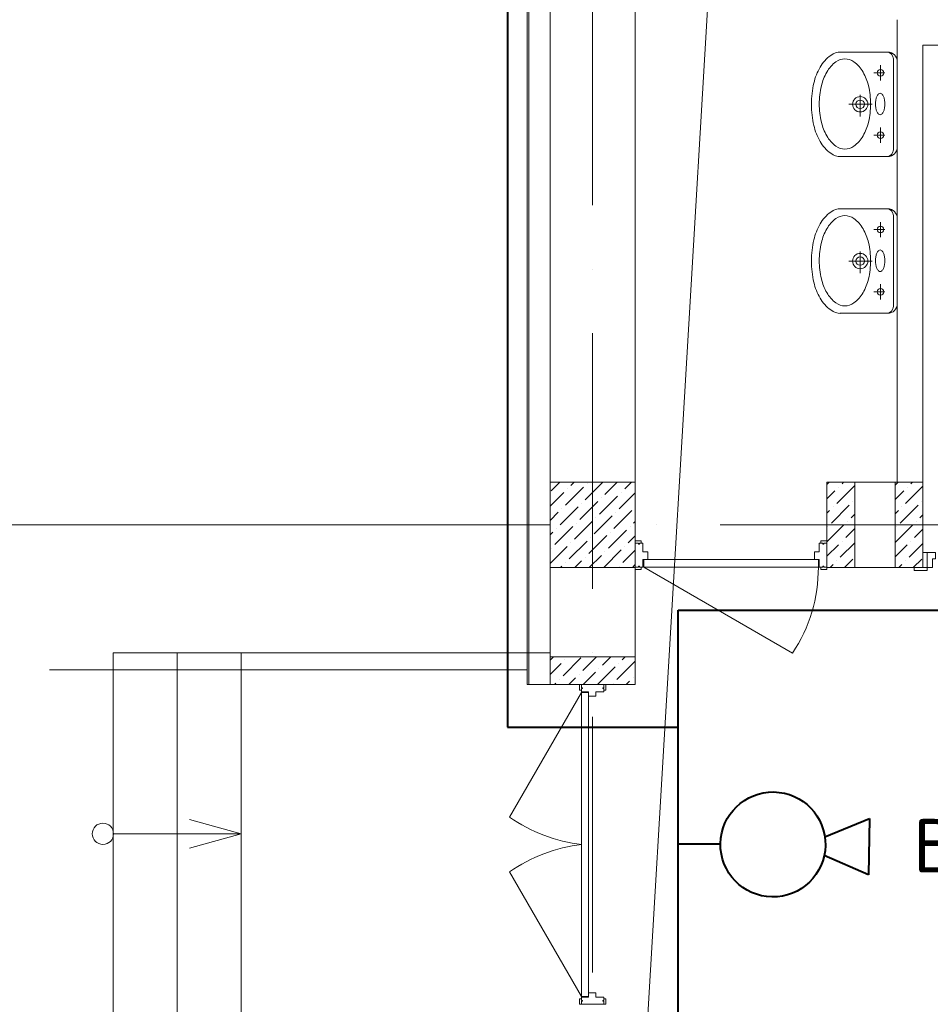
# Model space of a CAD drawing. Header units: millimetres. Extents: x 1114507 to 93926427, y 174473 to 817039.
# Tile 60 of 256: x 1687591 to 1691866, y 205875 to 210495. Entities that reach past the tile are written whole.
import ezdxf

# ---------------------------------------------------------------- set-up
doc = ezdxf.new("R2010")
doc.units = ezdxf.units.MM
doc.linetypes.add('ACAD_ISO10W100', pattern=[18, 12, -3, 0, -3])
for name, color, linetype, lineweight in [('Doors', 86, 'Continuous', 13), ('expl', 234, 'Continuous', 13), ('размеры', 12, 'Continuous', 15), ('Сантехника', 150, 'Continuous', 13)]:
    doc.layers.add(name, color=color, linetype=linetype, lineweight=lineweight)
doc.layers.add('kcd_tx', color=7, linetype='Continuous')
doc.layers.add('PDF28_Text', color=7, linetype='Continuous')
doc.layers.add('PDF28_Geometry', color=7, linetype='Continuous', true_color=0x979797)
doc.styles.add('PDF ISOCPEUR', font='isocpeur.TTF')
doc.linetypes.add('FENCELINE1', pattern='A,6.35,-2.54,[133,ltypeshp.shx,S=2.54,R=0,X=-2.54,Y=0],-2.54,25.4', length=36.83)

# ---------------------------------------------------------------- blocks, each defined once
blk = doc.blocks.new('blok1qavmak')
at = {"color": 252, "lineweight": 0, "ltscale": 100}
for p, q in [((1491653.8, 782732.1), (1491653.8, 775375.1)), ((1491653.8, 775375.1), (1491760.8, 775375.1)), ((1491653.8, 775375.1), (1491760.8, 775375.1))]:
    blk.add_line(p, q, dxfattribs=at)
at = {"color": 32, "lineweight": 0, "ltscale": 100}
blk.add_line((1491660.8, 782725.1), (1491660.8, 775375.1), dxfattribs=at)
at = {"lineweight": 0, "ltscale": 100}
for p, q in [((1491760.8, 782625.1), (1491760.8, 775505.1)), ((1492160.8, 782225.1), (1492160.8, 775505.1)), ((1493390.8, 776325.1), (1493390.8, 778495.1)), ((1493510.8, 776325.1), (1493510.8, 778375.1)), ((1493510.8, 778375.1), (1495160.8, 778375.1)), ((1493510.8, 776325.1), (1493060.8, 776325.1)), ((1493060.8, 776325.1), (1493060.8, 775925.1)), ((1493510.8, 776325.1), (1493510.8, 775925.1)), ((1493510.8, 775925.1), (1493060.8, 775925.1)), ((1491760.8, 775375.1), (1492160.8, 775375.1))]:
    blk.add_line(p, q, dxfattribs=at)
at = {"color": 1, "linetype": 'ACAD_ISO10W100', "lineweight": 0, "ltscale": 100}
for p, q in [((1491960.8, 782425.1), (1491960.8, 766825.1)), ((1518960.8, 776125.1), (1491960.8, 776125.1))]:
    blk.add_line(p, q, dxfattribs=at)
at = {"linetype": 'Continuous', "lineweight": 0, "ltscale": 100}
for p, q in [((1491766.1, 776284.8), (1491806.4, 776325.1)), ((1491833.4, 776217.4), (1491917.6, 776301.6)), ((1491858.7, 776310), (1491873.8, 776325.1)), ((1491926, 776242.7), (1492008.5, 776325.1)), ((1491934.4, 776318.4), (1491934.4, 776318.4)), ((1492018.6, 776267.9), (1492075.8, 776325.1)), ((1492111.2, 776293.2), (1492143.2, 776325.1)), ((1493060.8, 776314.3, 0), (1493071.6, 776325.1, 0)), ((1493106.6, 776225.4, 0), (1493190.8, 776309.6, 0)), ((1493115, 776301.2, 0), (1493115, 776301.2, 0)), ((1493131.9, 776318, 0), (1493139, 776325.1, 0)), ((1493380.8, 776311.4, 0), (1493394.5, 776325.1, 0)), ((1493429.5, 776225.4, 0), (1493510.8, 776306.7, 0)), ((1493437.9, 776301.2, 0), (1493437.9, 776301.2, 0)), ((1493454.8, 776318, 0), (1493461.9, 776325.1, 0)), ((1491760.8, 776212.2), (1491825, 776276.3)), ((1491841.8, 776293.2), (1491841.8, 776293.2)), ((1491993.4, 776175.3), (1492077.6, 776259.5)), ((1492086, 776200.6), (1492160.8, 776275.4)), ((1492094.4, 776276.3), (1492094.4, 776276.3)), ((1493060.8, 776247, 0), (1493098.2, 776284.3, 0)), ((1493380.8, 776244.1, 0), (1493421.1, 776284.3, 0)), ((1491808.2, 776124.8), (1491892.3, 776209)), ((1491900.8, 776150.1), (1491985, 776234.2)), ((1491909.2, 776225.8), (1491909.2, 776225.8)), ((1492001.8, 776251.1), (1492001.8, 776251.1)), ((1493081.3, 776132.8, 0), (1493165.5, 776217, 0)), ((1493089.8, 776208.6, 0), (1493089.8, 776208.6, 0)), ((1493182.4, 776233.8, 0), (1493182.4, 776233.8, 0)), ((1493404.3, 776132.8, 0), (1493488.5, 776217, 0)), ((1493412.7, 776208.6, 0), (1493412.7, 776208.6, 0)), ((1493505.3, 776233.8, 0), (1493505.3, 776233.8, 0)), ((1491760.8, 776144.8), (1491799.7, 776183.7)), ((1491816.6, 776200.6), (1491816.6, 776200.6)), ((1491968.1, 776082.7), (1492052.3, 776166.9)), ((1492060.7, 776108), (1492144.9, 776192.2)), ((1492069.1, 776183.7), (1492069.1, 776183.7)), ((1493060.8, 776179.6, 0), (1493072.9, 776191.7, 0)), ((1493173.9, 776158, 0), (1493190.8, 776174.9, 0)), ((1493380.8, 776176.7, 0), (1493395.8, 776191.7, 0)), ((1493496.9, 776158, 0), (1493510.8, 776172, 0)), ((1491782.9, 776032.2), (1491867.1, 776116.4)), ((1491875.5, 776057.4), (1491959.7, 776141.6)), ((1491883.9, 776133.2), (1491883.9, 776133.2)), ((1491976.5, 776158.5), (1491976.5, 776158.5)), ((1492136.5, 776116.4), (1492136.5, 776116.4)), ((1492153.3, 776133.2), (1492160.8, 776140.7)), ((1493060.8, 776044.9, 0), (1493140.3, 776124.4, 0)), ((1493064.5, 776115.9, 0), (1493064.5, 776115.9, 0)), ((1493157.1, 776141.2, 0), (1493157.1, 776141.2, 0)), ((1493380.8, 776042, 0), (1493463.2, 776124.4, 0)), ((1493387.4, 776115.9, 0), (1493387.4, 776115.9, 0)), ((1493480, 776141.2, 0), (1493480, 776141.2, 0)), ((1491760.8, 776077.5), (1491774.5, 776091.1)), ((1491791.3, 776108), (1491791.3, 776108)), ((1491942.9, 775990.1), (1492027, 776074.3)), ((1492035.5, 776015.4), (1492119.7, 776099.5)), ((1492043.9, 776091.1), (1492043.9, 776091.1)), ((1492128.1, 776040.6), (1492160.8, 776073.4)), ((1493148.7, 776065.4, 0), (1493190.8, 776107.6, 0)), ((1493471.6, 776065.4, 0), (1493510.8, 776104.7, 0)), ((1491760.8, 775942.8), (1491841.8, 776023.8)), ((1491850.2, 775964.8), (1491934.4, 776049)), ((1491858.7, 776040.6), (1491858.7, 776040.6)), ((1491951.3, 776065.9), (1491951.3, 776065.9)), ((1492111.2, 776023.8), (1492111.2, 776023.8)), ((1493060.8, 775977.6, 0), (1493115, 776031.8, 0)), ((1493123.4, 775972.8, 0), (1493190.8, 776040.2, 0)), ((1493131.9, 776048.6, 0), (1493131.9, 776048.6, 0)), ((1493380.8, 775974.7, 0), (1493437.9, 776031.8, 0)), ((1493446.4, 775972.8, 0), (1493510.8, 776037.3, 0)), ((1493454.8, 776048.6, 0), (1493454.8, 776048.6, 0)), ((1491766.1, 776015.4), (1491766.1, 776015.4)), ((1491945.2, 775925.1), (1492001.8, 775981.7)), ((1492012.6, 775925.1), (1492094.4, 776006.9)), ((1492018.6, 775998.5), (1492018.6, 775998.5)), ((1492102.8, 775948), (1492160.8, 776006)), ((1491810.5, 775925.1), (1491816.6, 775931.2)), ((1491833.4, 775948), (1491833.4, 775948)), ((1491877.9, 775925.1), (1491909.2, 775956.4)), ((1491926, 775973.3), (1491926, 775973.3)), ((1492086, 775931.2), (1492086, 775931.2)), ((1492147.3, 775925.1), (1492160.8, 775938.7)), ((1493075.7, 775925.1, 0), (1493089.8, 775939.1, 0)), ((1493106.6, 775956, 0), (1493106.6, 775956, 0)), ((1493143.1, 775925.1, 0), (1493182.4, 775964.4, 0)), ((1493398.6, 775925.1, 0), (1493412.7, 775939.1, 0)), ((1493429.5, 775956, 0), (1493429.5, 775956, 0)), ((1493466, 775925.1, 0), (1493505.3, 775964.4, 0)), ((1491760.8, 775489.6, 0), (1491776.3, 775505.1, 0)), ((1491760.8, 775422.3, 0), (1491813.5, 775474.9, 0)), ((1491821.9, 775416, 0), (1491906.1, 775500.2, 0)), ((1491830.4, 775491.8, 0), (1491830.4, 775491.8, 0)), ((1491914.6, 775441.3, 0), (1491978.4, 775505.1, 0)), ((1492007.2, 775466.5, 0), (1492045.7, 775505.1, 0)), ((1492074.5, 775399.2, 0), (1492158.7, 775483.4, 0)), ((1492082.9, 775474.9, 0), (1492082.9, 775474.9, 0)), ((1492099.8, 775491.8, 0), (1492113.1, 775505.1, 0)), ((1491897.7, 775424.4, 0), (1491897.7, 775424.4, 0)), ((1491915.7, 775375.1, 0), (1491973.5, 775432.9, 0)), ((1491983.1, 775375.1, 0), (1492066.1, 775458.1, 0)), ((1491990.3, 775449.7, 0), (1491990.3, 775449.7, 0)), ((1491781, 775375.1, 0), (1491788.3, 775382.3, 0)), ((1491805.1, 775399.2, 0), (1491805.1, 775399.2, 0)), ((1491848.4, 775375.1, 0), (1491880.9, 775407.6, 0)), ((1492057.7, 775382.3, 0), (1492057.7, 775382.3, 0)), ((1492117.8, 775375.1, 0), (1492133.4, 775390.8, 0)), ((1492150.3, 775407.6, 0), (1492150.3, 775407.6, 0))]:
    blk.add_line(p, q, dxfattribs=at)
at = {"color": 0, "lineweight": 0}
for p, q in [((1491760.8, 775525.1), (1489710.8, 775525.1)), ((1489710.8, 775525.1), (1489710.8, 773725.1)), ((1490010.8, 775525.1), (1490010.8, 773725.1)), ((1490310.8, 775525.1), (1490310.8, 773725.1))]:
    blk.add_line(p, q, dxfattribs=at)
at = {"color": 204, "linetype": 'FENCELINE1', "lineweight": 0, "ltscale": 20}
blk.add_line((1489410.8, 775445.1), (1491653.8, 775445.1), dxfattribs=at)
at = {"lineweight": 0, "ltscale": 60}
blk.add_line((1491908.8, 774587.8), (1491908.8, 774662.4), dxfattribs=at)
blk.add_line((1491908.8, 774587.8), (1491908.8, 774662.4), dxfattribs=at)
at = {"layer": 'Doors', "lineweight": 0}
for p, q in [((1492160.8, 776049.3), (1492189.1, 776049.3)), ((1492160.8, 776038.5), (1492160.8, 776049.3)), ((1492160.8, 775926), (1492160.8, 776038.5)), ((1492160.8, 776038.5), (1492176.4, 776038.5)), ((1492160.8, 776038.5), (1492176.4, 776038.5)), ((1492160.8, 776038.5), (1492160.8, 776038.5)), ((1492176.4, 776038.5), (1492176.4, 776033.5)), ((1492176.4, 776033.5), (1492180.8, 776033.5)), ((1492180.8, 776038.5), (1492196.8, 776038.5)), ((1492180.8, 776038.5), (1492180.8, 776033.5)), ((1492189.1, 776038.5), (1492189.1, 776049.3)), ((1492196.8, 775998), (1492196.8, 776038.5)), ((1493024.8, 775998), (1493024.8, 776038.5)), ((1493040.9, 776038.5), (1493024.8, 776038.5)), ((1493032.6, 776038.5), (1493032.6, 776049.3)), ((1493060.8, 776049.3), (1493032.6, 776049.3)), ((1493040.9, 776038.5), (1493040.9, 776033.5)), ((1493045.3, 776033.5), (1493040.9, 776033.5)), ((1493045.3, 776038.5), (1493045.3, 776033.5)), ((1493060.8, 776038.5), (1493045.3, 776038.5)), ((1493060.8, 776038.5), (1493045.3, 776038.5)), ((1493060.8, 776038.5), (1493060.8, 776049.3)), ((1493060.8, 775926), (1493060.8, 776038.5)), ((1493060.8, 776038.5), (1493060.8, 776038.5)), ((1492196.8, 775998), (1492219.5, 775998)), ((1492219.5, 775962), (1492219.5, 775998)), ((1493002.2, 775962), (1493002.2, 775998)), ((1493024.8, 775998), (1493002.2, 775998)), ((1492176.4, 775930.9), (1492180.8, 775930.9)), ((1492176.4, 775926), (1492176.4, 775930.9)), ((1492180.8, 775926), (1492180.8, 775930.9)), ((1492196.8, 775962), (1493002.2, 775962)), ((1492196.8, 775926), (1492196.8, 775962)), ((1492201.2, 775926), (1492201.2, 775962)), ((1493002.2, 775962), (1493024.8, 775962)), ((1493020.5, 775926), (1493020.5, 775962)), ((1493024.8, 775926), (1493024.8, 775962)), ((1493040.9, 775926), (1493040.9, 775930.9)), ((1493045.3, 775930.9), (1493040.9, 775930.9)), ((1493045.3, 775926), (1493045.3, 775930.9)), ((1492160.8, 775926), (1492176.4, 775926)), ((1492160.8, 775926), (1492160.8, 775926)), ((1492160.8, 775926), (1492160.8, 775915.2)), ((1492160.8, 775915.2), (1492189.1, 775915.2)), ((1492180.8, 775926), (1492196.8, 775926)), ((1492189.1, 775926), (1492189.1, 775915.2)), ((1492201.2, 775926), (1492899.1, 775523)), ((1492201.2, 775926), (1493020.5, 775926)), ((1493040.9, 775926), (1493024.8, 775926)), ((1493032.6, 775926), (1493032.6, 775915.2)), ((1493060.8, 775915.2), (1493032.6, 775915.2)), ((1493060.8, 775926), (1493045.3, 775926)), ((1493060.8, 775926), (1493060.8, 775926)), ((1493060.8, 775926), (1493060.8, 775915.2)), ((1491898.8, 775375.1), (1491898.8, 775348.9)), ((1491908.8, 775375.1), (1491898.8, 775375.1)), ((1491898.8, 775375.1), (1491898.8, 775348.9)), ((1491908.8, 775375.1), (1491898.8, 775375.1)), ((1491908.8, 775375.1), (1492012.9, 775375.1)), ((1491908.8, 775375.1), (1491908.8, 775360.7)), ((1491908.8, 775375.1), (1491908.8, 775375.1)), ((1491908.8, 775375.1), (1492012.9, 775375.1)), ((1491908.8, 775375.1), (1491908.8, 775360.7)), ((1491908.8, 775375.1), (1491908.8, 775375.1)), ((1492012.9, 775375.1), (1492012.9, 775360.7)), ((1492012.9, 775375.1), (1492012.9, 775360.7)), ((1492012.9, 775375.1), (1492012.9, 775375.1)), ((1492012.9, 775375.1), (1492022.9, 775375.1)), ((1492012.9, 775375.1), (1492012.9, 775360.7)), ((1492012.9, 775375.1), (1492012.9, 775360.7)), ((1492012.9, 775375.1), (1492012.9, 775375.1)), ((1492012.9, 775375.1), (1492022.9, 775375.1)), ((1492022.9, 775375.1), (1492022.9, 775348.9)), ((1492022.9, 775375.1), (1492022.9, 775348.9)), ((1491908.8, 775337.8), (1491571.1, 774752.9)), ((1491908.8, 775337.8), (1491571.1, 774752.9)), ((1491908.8, 775348.9), (1491898.8, 775348.9)), ((1491908.8, 775348.9), (1491898.8, 775348.9)), ((1491908.8, 775360.7), (1491913.4, 775360.7)), ((1491908.8, 775360.7), (1491913.4, 775360.7)), ((1491908.8, 775356.7), (1491908.8, 775341.8)), ((1491908.8, 775356.7), (1491913.4, 775356.7)), ((1491908.8, 775356.7), (1491908.8, 775341.8)), ((1491908.8, 775356.7), (1491913.4, 775356.7)), ((1491908.8, 775341.8), (1491942.1, 775341.8)), ((1491908.8, 775341.8), (1491942.1, 775341.8)), ((1491908.8, 775337.8), (1491908.8, 774662.4)), ((1491908.8, 775337.8), (1491942.1, 775337.8)), ((1491908.8, 775337.8), (1491908.8, 774662.4)), ((1491908.8, 775337.8), (1491942.1, 775337.8)), ((1491913.4, 775360.7), (1491913.4, 775356.7)), ((1491913.4, 775360.7), (1491913.4, 775356.7)), ((1491942.1, 775341.8), (1491942.1, 773929.4)), ((1491942.1, 775341.8), (1491942.1, 773929.4)), ((1491975.4, 775341.8), (1491975.4, 775320.8)), ((1491975.4, 775341.8), (1492012.9, 775341.8)), ((1491975.4, 775341.8), (1491975.4, 775320.8)), ((1491975.4, 775341.8), (1492012.9, 775341.8)), ((1492012.9, 775360.7), (1492008.3, 775360.7)), ((1492008.3, 775360.7), (1492008.3, 775356.7)), ((1492012.9, 775360.7), (1492008.3, 775360.7)), ((1492008.3, 775360.7), (1492008.3, 775356.7)), ((1492012.9, 775356.7), (1492008.3, 775356.7)), ((1492012.9, 775356.7), (1492008.3, 775356.7)), ((1492012.9, 775356.7), (1492012.9, 775341.8)), ((1492012.9, 775356.7), (1492012.9, 775341.8)), ((1492012.9, 775348.9), (1492022.9, 775348.9)), ((1492012.9, 775348.9), (1492022.9, 775348.9)), ((1491942.1, 775320.8), (1491975.4, 775320.8)), ((1491942.1, 775320.8), (1491975.4, 775320.8)), ((1491908.8, 773912.4), (1491908.8, 774587.8)), ((1491908.8, 773912.4), (1491908.8, 774587.8)), ((1491942.1, 773908.4), (1491942.1, 774587.8)), ((1491942.1, 773908.4), (1491942.1, 774587.8)), ((1491908.8, 773912.4), (1491571.1, 774497.3)), ((1491908.8, 773912.4), (1491571.1, 774497.3)), ((1491898.8, 773875.1), (1491898.8, 773901.3)), ((1491908.8, 773901.3), (1491898.8, 773901.3)), ((1491898.8, 773875.1), (1491898.8, 773901.3)), ((1491908.8, 773901.3), (1491898.8, 773901.3)), ((1491908.8, 773912.4), (1491942.1, 773912.4)), ((1491908.8, 773912.4), (1491942.1, 773912.4)), ((1491908.8, 773908.4), (1491942.1, 773908.4)), ((1491908.8, 773893.6), (1491908.8, 773908.4)), ((1491908.8, 773908.4), (1491942.1, 773908.4)), ((1491908.8, 773893.6), (1491908.8, 773908.4)), ((1491942.1, 773929.4), (1491975.4, 773929.4)), ((1491942.1, 773929.4), (1491975.4, 773929.4)), ((1491975.4, 773908.4), (1491975.4, 773929.4)), ((1491975.4, 773908.4), (1491975.4, 773929.4)), ((1491975.4, 773908.4), (1492012.9, 773908.4)), ((1491975.4, 773908.4), (1492012.9, 773908.4)), ((1492012.9, 773893.6), (1492012.9, 773908.4)), ((1492012.9, 773893.6), (1492012.9, 773908.4)), ((1492012.9, 773901.3), (1492022.9, 773901.3)), ((1492012.9, 773901.3), (1492022.9, 773901.3)), ((1492022.9, 773875.1), (1492022.9, 773901.3)), ((1492022.9, 773875.1), (1492022.9, 773901.3)), ((1491908.8, 773875.1), (1491898.8, 773875.1)), ((1491908.8, 773875.1), (1491898.8, 773875.1)), ((1491908.8, 773893.6), (1491913.4, 773893.6)), ((1491908.8, 773893.6), (1491913.4, 773893.6)), ((1491908.8, 773875.1), (1491908.8, 773889.5)), ((1491908.8, 773889.5), (1491913.4, 773889.5)), ((1491908.8, 773875.1), (1491908.8, 773889.5)), ((1491908.8, 773889.5), (1491913.4, 773889.5)), ((1491908.8, 773875.1), (1492012.9, 773875.1)), ((1491908.8, 773875.1), (1491908.8, 773875.1)), ((1491908.8, 773875.1), (1492012.9, 773875.1)), ((1491908.8, 773875.1), (1491908.8, 773875.1)), ((1491913.4, 773889.5), (1491913.4, 773893.6)), ((1491913.4, 773889.5), (1491913.4, 773893.6)), ((1492012.9, 773893.6), (1492008.3, 773893.6)), ((1492008.3, 773889.5), (1492008.3, 773893.6)), ((1492012.9, 773893.6), (1492008.3, 773893.6)), ((1492008.3, 773889.5), (1492008.3, 773893.6)), ((1492012.9, 773889.5), (1492008.3, 773889.5)), ((1492012.9, 773889.5), (1492008.3, 773889.5)), ((1492012.9, 773875.1), (1492012.9, 773889.5)), ((1492012.9, 773875.1), (1492012.9, 773889.5)), ((1492012.9, 773875.1), (1492012.9, 773889.5)), ((1492012.9, 773875.1), (1492012.9, 773889.5)), ((1492012.9, 773875.1), (1492012.9, 773875.1)), ((1492012.9, 773875.1), (1492022.9, 773875.1)), ((1492012.9, 773875.1), (1492012.9, 773875.1)), ((1492012.9, 773875.1), (1492022.9, 773875.1))]:
    blk.add_line(p, q, dxfattribs=at)
for points in [[(1493510.8, 775995.1), (1493530.8, 775995.1), (1493530.8, 775925.1), (1493510.8, 775925.1)], [(1493570.8, 775965.1), (1493570.8, 775995.1), (1493530.8, 775995.1), (1493530.8, 775925.1), (1493555.8, 775925.1), (1493555.8, 775965.1)], [(1493530.8, 775925.1), (1493470.8, 775925.1), (1493470.8, 775910.1), (1493530.8, 775910.1)]]:
    blk.add_lwpolyline(points, close=True, dxfattribs=at)
blk.add_arc((1492291.2, 775926), 729.4, 326.4628, 0, dxfattribs=at)
at = {"layer": 'Doors', "lineweight": 0, "extrusion": (0, 0, -1)}
blk.add_ellipse((1491842.3, 774959.4), major_axis=(-459.6, 173.9), ratio=0.632541, start_param=4.336202, end_param=5.088576, dxfattribs=at)
blk.add_ellipse((1491842.3, 774959.4), major_axis=(-459.6, 173.9), ratio=0.632541, start_param=4.336202, end_param=5.088576, dxfattribs=at)
at = {"layer": 'Doors', "lineweight": 0}
blk.add_ellipse((1491842.3, 774290.8), major_axis=(-459.6, -173.9), ratio=0.632541, start_param=4.336202, end_param=5.088576, dxfattribs=at)
blk.add_ellipse((1491842.3, 774290.8), major_axis=(-459.6, -173.9), ratio=0.632541, start_param=4.336202, end_param=5.088576, dxfattribs=at)
at = {"layer": 'expl', "lineweight": 0}
for p, q in [((1490310.8, 774675.1), (1490067.8, 774742.3)), ((1489711.7, 774675.1), (1490310.8, 774675.1)), ((1490310.8, 774675.1), (1490067.8, 774607.9))]:
    blk.add_line(p, q, dxfattribs=at)
blk.add_circle((1489661.7, 774675.1), 50, dxfattribs=at)
at = {"layer": 'kcd_tx', "color": 152, "lineweight": 0, "ltscale": 100}
blk.add_line((1491760.8, 776125.1), (1488228.2, 776125.1), dxfattribs=at)
blk.add_line((1491760.8, 776125.1), (1488228.2, 776125.1), dxfattribs=at)
at = {"layer": 'размеры', "lineweight": 0, "ltscale": 5}
for p, q in [((1492160.8, 776325.1), (1491760.8, 776325.1)), ((1491760.8, 776325.1), (1491760.8, 775925.1)), ((1492160.8, 775925.1), (1492160.8, 776325.1)), ((1493190.8, 776325.1), (1493060.8, 776325.1)), ((1493060.8, 776325.1), (1493060.8, 775925.1)), ((1493190.8, 775925.1), (1493190.8, 776325.1)), ((1493510.8, 776325.1), (1493380.8, 776325.1)), ((1493380.8, 776325.1), (1493380.8, 775925.1)), ((1493510.8, 775925.1), (1493510.8, 776325.1)), ((1491760.8, 775925.1), (1492160.8, 775925.1)), ((1493060.8, 775925.1), (1493190.8, 775925.1)), ((1493380.8, 775925.1), (1493510.8, 775925.1)), ((1491760.8, 775375.1), (1491760.8, 775505.1)), ((1491760.8, 775505.1), (1492160.8, 775505.1)), ((1492160.8, 775505.1), (1492160.8, 775375.1)), ((1492160.8, 775375.1), (1491760.8, 775375.1))]:
    blk.add_line(p, q, dxfattribs=at)
at = {"layer": 'Сантехника', "lineweight": 0}
for p, q in [((1493120.6, 778343.3), (1493345.9, 778343.3)), ((1493372.9, 778313.7), (1493372.9, 778098.1)), ((1493390.8, 778298.4), (1493390.8, 778098.1)), ((1493332.3, 778245.6), (1493281.1, 778245.6)), ((1493311.8, 778281.2), (1493311.8, 778210)), ((1493216.9, 778142.6), (1493216.9, 778041.5)), ((1493273.4, 778098.1), (1493163.1, 778098.1)), ((1493372.9, 777882.6), (1493372.9, 778098.1)), ((1493390.8, 778098.1), (1493390.8, 777897.9)), ((1493311.8, 777989), (1493311.8, 777917.8)), ((1493332.3, 777953.4), (1493281.1, 777953.4)), ((1493345.9, 777852.9), (1493120.6, 777852.9)), ((1493120.6, 777607.9), (1493345.9, 777607.9)), ((1493372.9, 777578.2), (1493372.9, 777362.7)), ((1493390.8, 777562.9), (1493390.8, 777362.7)), ((1493332.3, 777510.2), (1493281.1, 777510.2)), ((1493311.8, 777545.8), (1493311.8, 777474.6)), ((1493273.4, 777362.7), (1493163.1, 777362.7)), ((1493216.9, 777407.2), (1493216.9, 777306)), ((1493372.9, 777147.1), (1493372.9, 777362.7)), ((1493390.8, 777362.7), (1493390.8, 777162.4)), ((1493311.8, 777253.6), (1493311.8, 777182.4)), ((1493332.3, 777218), (1493281.1, 777218)), ((1493345.9, 777117.5), (1493120.6, 777117.5))]:
    blk.add_line(p, q, dxfattribs=at)
for centre, radius in [((1493311.8, 778245.6), 15.4), ((1493216.9, 778098.1), 35.9), ((1493216.9, 778098.1), 20.1), ((1493311.8, 777953.4), 15.4), ((1493311.8, 777510.2), 15.4), ((1493216.9, 777362.7), 35.9), ((1493216.9, 777362.7), 20.1), ((1493311.8, 777218), 15.4)]:
    blk.add_circle(centre, radius, dxfattribs=at)
for centre, radius, start, end in [((1493126.6, 778261.3), 82.2, 90, 126.0278), ((1493126.6, 778261.3), 82.2, 85.8804, 90), ((1493339.7, 778310.1), 33.3, 0, 90), ((1493345.9, 778298.4), 45, 0, 90), ((1493182.5, 778184.3), 177.4, 126.0278, 150.337), ((1493193.7, 778173), 154, 126.0278, 150.337), ((1493145.1, 778239.8), 71.4, 90, 126.0278), ((1493145.1, 778239.8), 71.4, 53.9722, 90), ((1493096.5, 778173), 154, 29.663, 53.9722), ((1493272.2, 778133.3), 280.6, 150.337, 166.7261), ((1493271.5, 778128.7), 243.6, 150.337, 166.7261), ((1493018.7, 778128.7), 243.6, 13.2739, 29.663), ((1493414.4, 778099.7), 426.7, 166.7261, 180), ((1493395, 778099.5), 370.4, 166.7261, 180), ((1492895.3, 778099.5), 370.4, 0, 13.2739), ((1493328.8, 778120.8), 36.7, 133.857, 156.6802), ((1493310.5, 778139.8), 10.3, 90, 133.857), ((1493310.5, 778139.8), 10.3, 46.143, 90), ((1493292.3, 778120.8), 36.7, 23.3198, 46.143), ((1493405.8, 778099.5), 117, 169.876, 180), ((1493358.5, 778108), 69, 156.6802, 169.876), ((1493262.6, 778108), 69, 10.124, 23.3198), ((1493215.3, 778099.5), 117, 0, 10.124), ((1493414.4, 778099.7), 426.7, 180, 180.2145), ((1493414.4, 778096.5), 426.7, 179.7855, 180), ((1493414.4, 778096.5), 426.7, 180, 193.2739), ((1493395, 778099.5), 370.4, 180, 193.2739), ((1492895.3, 778099.5), 370.4, 346.7261, 0), ((1493405.8, 778099.5), 117, 180, 190.124), ((1493358.5, 778091.1), 69, 190.124, 203.3198), ((1493328.8, 778078.3), 36.7, 203.3198, 226.143), ((1493292.3, 778078.3), 36.7, 313.857, 336.6802), ((1493262.6, 778091.1), 69, 336.6802, 349.876), ((1493215.3, 778099.5), 117, 349.876, 0), ((1493271.5, 778070.4), 243.6, 193.2739, 209.663), ((1493018.7, 778070.4), 243.6, 330.337, 346.7261), ((1493310.5, 778059.3), 10.3, 226.143, 270), ((1493310.5, 778059.3), 10.3, 270, 313.857), ((1493272.2, 778063), 280.6, 193.2739, 209.663), ((1493182.5, 778011.9), 177.4, 209.663, 233.9722), ((1493193.7, 778026.1), 154, 209.663, 233.9722), ((1493096.5, 778026.1), 154, 306.0278, 330.337), ((1493145.1, 777959.3), 71.4, 233.9722, 270), ((1493145.1, 777959.3), 71.4, 270, 306.0278), ((1493339.7, 777886.2), 33.3, 270, 0), ((1493345.9, 777897.9), 45, 270, 0), ((1493126.6, 777935), 82.2, 233.9722, 270), ((1493126.6, 777935), 82.2, 270, 274.1196), ((1493182.5, 777448.9), 177.4, 126.0278, 150.337), ((1493126.6, 777525.9), 82.2, 90, 126.0278), ((1493126.6, 777525.9), 82.2, 85.8804, 90), ((1493339.7, 777574.7), 33.3, 0, 90), ((1493345.9, 777562.9), 45, 0, 90), ((1493193.7, 777437.5), 154, 126.0278, 150.337), ((1493145.1, 777504.3), 71.4, 90, 126.0278), ((1493145.1, 777504.3), 71.4, 53.9722, 90), ((1493096.5, 777437.5), 154, 29.663, 53.9722), ((1493272.2, 777397.8), 280.6, 150.337, 166.7261), ((1493271.5, 777393.2), 243.6, 150.337, 166.7261), ((1493018.7, 777393.2), 243.6, 13.2739, 29.663), ((1493414.4, 777364.3), 426.7, 166.7261, 180), ((1493395, 777364.1), 370.4, 166.7261, 180), ((1492895.3, 777364.1), 370.4, 0, 13.2739), ((1493328.8, 777385.3), 36.7, 133.857, 156.6802), ((1493310.5, 777404.4), 10.3, 90, 133.857), ((1493310.5, 777404.4), 10.3, 46.143, 90), ((1493292.3, 777385.3), 36.7, 23.3198, 46.143), ((1493414.4, 777364.3), 426.7, 180, 180.2145), ((1493414.4, 777361.1), 426.7, 179.7855, 180), ((1493395, 777364.1), 370.4, 180, 193.2739), ((1492895.3, 777364.1), 370.4, 346.7261, 0), ((1493405.8, 777364.1), 117, 169.876, 180), ((1493405.8, 777364.1), 117, 180, 190.124), ((1493358.5, 777372.5), 69, 156.6802, 169.876), ((1493262.6, 777372.5), 69, 10.124, 23.3198), ((1493215.3, 777364.1), 117, 0, 10.124), ((1493215.3, 777364.1), 117, 349.876, 0), ((1493414.4, 777361.1), 426.7, 180, 193.2739), ((1493358.5, 777355.6), 69, 190.124, 203.3198), ((1493328.8, 777342.9), 36.7, 203.3198, 226.143), ((1493310.5, 777323.8), 10.3, 226.143, 270), ((1493310.5, 777323.8), 10.3, 270, 313.857), ((1493292.3, 777342.9), 36.7, 313.857, 336.6802), ((1493262.6, 777355.6), 69, 336.6802, 349.876), ((1493271.5, 777335), 243.6, 193.2739, 209.663), ((1493018.7, 777335), 243.6, 330.337, 346.7261), ((1493272.2, 777327.5), 280.6, 193.2739, 209.663), ((1493182.5, 777276.5), 177.4, 209.663, 233.9722), ((1493193.7, 777290.6), 154, 209.663, 233.9722), ((1493096.5, 777290.6), 154, 306.0278, 330.337), ((1493126.6, 777199.5), 82.2, 233.9722, 270), ((1493145.1, 777223.8), 71.4, 233.9722, 270), ((1493145.1, 777223.8), 71.4, 270, 306.0278), ((1493339.7, 777150.7), 33.3, 270, 0), ((1493345.9, 777162.4), 45, 270, 0), ((1493126.6, 777199.5), 82.2, 270, 274.1196)]:
    blk.add_arc(centre, radius, start, end, dxfattribs=at)
blk = doc.blocks.new('963')
at = {"color": 5, "lineweight": 40}
for p, q in [((-23594315.3, -28647162.4), (-23594107.2, -28647073.1)), ((-23594107.2, -28647073.1), (-23594107.2, -28647336.5)), ((-23594107.2, -28647336.5), (-23594316.5, -28647250.1))]:
    blk.add_line(p, q, dxfattribs=at)
blk.add_ellipse((-23594558.2, -28647202.9), major_axis=(235.5, 71.9), ratio=1, start_param=-0.296262, end_param=5.986923, dxfattribs=at)

msp = doc.modelspace()

# ---------------------------------------------------------------- block references
at = {"color": 0}
msp.add_blockref('blok1qavmak', (198320.1, -567999.8), dxfattribs=at)

# ---------------------------------------------------------------- next in the draw order: linework, layer by layer
at = {"color": 5, "lineweight": 40, "ltscale": 100}
for p, q in [((1689881, 213853.9), (1689881, 207175.3)), ((1690681.6, 204824.4, 0), (1690681.6, 207725.3)), ((1690681.6, 207725.3), (1705481, 207725.3)), ((1689881, 207175.3, 0), (1690681.1, 207175.5, 0)), ((1690881, 206626.1), (1690681, 206626.1))]:
    msp.add_line(p, q, dxfattribs=at)
at = {"layer": 'PDF28_Geometry', "color": 7, "lineweight": 18}
msp.add_line((1690481.2, 204824.3, 0), (1691113.2, 215482.6, -10), dxfattribs=at)

# ---------------------------------------------------------------- next in the draw order: block references
at = {"color": 5, "lineweight": 35, "rotation": 358.9638850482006}
msp.add_blockref('963', (25799844.4, 28422492.6), dxfattribs=at)

# ---------------------------------------------------------------- next in the draw order: texts
at = {"layer": 'PDF28_Text', "lineweight": 35, "insert": (1691785.9, 206494.4), "char_height": 251.09, "attachment_point": 7, "style": 'PDF ISOCPEUR'}
msp.add_mtext('ВН-13', dxfattribs=at)

doc.saveas('drawing.dxf')
